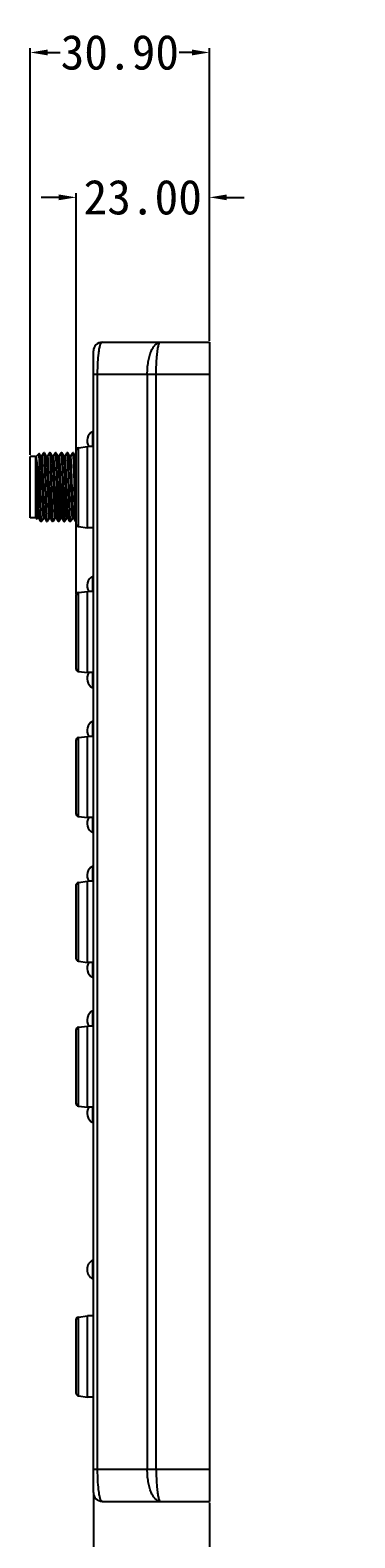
# Model space of a CAD drawing. Header units: inches. Extents: x 0 to 891, y 0 to 630.
# Tile 17 of 19: x 519 to 575, y 226 to 486. Entities that reach past the tile are written whole.
import ezdxf

# ---------------------------------------------------------------- set-up
doc = ezdxf.new("R2010")
doc.units = ezdxf.units.IN
doc.header["$MEASUREMENT"] = 0
doc.layers.add('Dimension', color=150, linetype='Continuous')
doc.layers.add('Visible', color=7, linetype='Continuous')
doc.styles.get("Standard").update_dxf_attribs({"font": 'simsun.ttc', "height": 1.5})
doc.dimstyles.get("Standard").update_dxf_attribs({"dimtxt": 1.5, "dimasz": 0.75, "dimexe": 0.18, "dimexo": 0.0625, "dimgap": 0, "dimtad": 0, "dimzin": 0, "dimdsep": 46, "dimtxsty": 'Standard', "dimcen": 0, "dimclrd": 256, "dimclre": 256, "dimclrt": 30, "dimadec": 0, "dimazin": 0, "dimtfac": 1, "dimtofl": 0, "dimtmove": 0, "dimatfit": 3, "dimfxl": 1, "dimtolj": 1, "dimtzin": 0, "dimlwd": -1, "dimlwe": -1, "dimarcsym": 0})

# ---------------------------------------------------------------- blocks, each defined once
blk = doc.blocks.new('*D97')
at = {"layer": 'Defpoints', "color": 0}
for p in [(529.61, 234.09), (549.61, 232.59), (549.61, 207.59)]:
    blk.add_point(p, dxfattribs=at)
at = {"layer": 'Dimension'}
for p, q in [((529.61, 233.84), (529.61, 206.87)), ((549.61, 232.34), (549.61, 206.87)), ((532.61, 207.59), (546.61, 207.59)), ((549.61, 207.59), (552.61, 207.59))]:
    blk.add_line(p, q, dxfattribs=at)
for points in [[(532.61, 208.09), (532.61, 207.09), (529.61, 207.59)], [(546.61, 207.09), (546.61, 208.09), (549.61, 207.59)]]:
    blk.add_solid(points, dxfattribs=at)
at = {"layer": 'Dimension', "color": 30, "insert": (562.9, 207.59), "char_height": 6, "attachment_point": 5}
blk.add_mtext('\\A1;20.00', dxfattribs=at)
blk = doc.blocks.new('*D100')
at = {"layer": 'Defpoints', "color": 0}
for p in [(518.71, 482.59), (549.61, 432.59), (518.71, 412.89)]:
    blk.add_point(p, dxfattribs=at)
at = {"layer": 'Dimension'}
for p, q in [((518.71, 413.14), (518.71, 483.31)), ((521.71, 482.59), (523.9, 482.59)), ((546.61, 482.59), (544.41, 482.59)), ((549.61, 432.84), (549.61, 483.31))]:
    blk.add_line(p, q, dxfattribs=at)
for points in [[(521.71, 483.09), (521.71, 482.09), (518.71, 482.59)], [(546.61, 482.09), (546.61, 483.09), (549.61, 482.59)]]:
    blk.add_solid(points, dxfattribs=at)
at = {"layer": 'Dimension', "color": 30, "insert": (534.16, 482.59), "char_height": 6, "attachment_point": 5}
blk.add_mtext('\\A1;30.90', dxfattribs=at)
blk = doc.blocks.new('*D101')
at = {"layer": 'Defpoints', "color": 0}
for p in [(549.61, 457.59), (549.61, 432.59), (526.61, 388.89)]:
    blk.add_point(p, dxfattribs=at)
at = {"layer": 'Dimension'}
for p, q in [((526.61, 389.14), (526.61, 458.31)), ((549.61, 432.84), (549.61, 458.31)), ((523.61, 457.59), (520.61, 457.59)), ((552.61, 457.59), (555.61, 457.59))]:
    blk.add_line(p, q, dxfattribs=at)
for points in [[(523.61, 457.09), (523.61, 458.09), (526.61, 457.59)], [(552.61, 458.09), (552.61, 457.09), (549.61, 457.59)]]:
    blk.add_solid(points, dxfattribs=at)
at = {"layer": 'Dimension', "color": 30, "insert": (538.11, 457.59), "char_height": 6, "attachment_point": 5}
blk.add_mtext('\\A1;23.00', dxfattribs=at)

msp = doc.modelspace()

# ---------------------------------------------------------------- linework, layer by layer
at = {"layer": 'Visible'}
for p, q in [((531.106, 432.586), (549.606, 432.586)), ((549.606, 432.586), (549.606, 232.586)), ((529.606, 234.086), (529.606, 431.086)), ((529.606, 427.086), (549.606, 427.086)), ((530.334, 238.086), (530.334, 427.086)), ((538.894, 427.086), (538.894, 238.086)), ((540.437, 238.086), (540.437, 427.086)), ((529.506, 414.586), (529.506, 417.236)), ((529.506, 417.236), (529.606, 417.236)), ((526.606, 413.886), (526.606, 401.286)), ((527.044, 414.391), (528.606, 414.586)), ((527.044, 400.781), (527.044, 414.391)), ((528.606, 400.586), (528.606, 414.586)), ((529.606, 414.586), (528.606, 414.586)), ((518.706, 402.286), (518.706, 412.886)), ((519.606, 412.886), (518.706, 412.886)), ((519.606, 412.786), (520.234, 413.413)), ((519.606, 412.886), (519.606, 402.286)), ((520.487, 412.982), (520.238, 413.411)), ((520.539, 412.891), (520.487, 412.982)), ((520.54, 412.891), (520.531, 412.898)), ((520.681, 412.898), (520.531, 412.898)), ((520.826, 413.155), (520.673, 412.891)), ((520.945, 413.361), (520.826, 413.155)), ((521.042, 413.529), (520.945, 413.361)), ((521.042, 413.529), (521.05, 413.536)), ((521.163, 413.536), (521.05, 413.536)), ((521.17, 413.529), (521.163, 413.536)), ((521.539, 412.892), (521.17, 413.529)), ((521.681, 412.9), (521.53, 412.9)), ((521.539, 412.891), (521.531, 412.898)), ((521.826, 413.158), (521.673, 412.893)), ((521.673, 412.893), (521.681, 412.9)), ((521.945, 413.364), (521.826, 413.158)), ((522.041, 413.53), (521.945, 413.364)), ((522.041, 413.53), (522.049, 413.536)), ((522.163, 413.536), (522.048, 413.536)), ((522.171, 413.529), (522.163, 413.536)), ((522.531, 412.898), (522.163, 413.535)), ((522.54, 412.891), (522.171, 413.529)), ((522.54, 412.891), (522.531, 412.898)), ((522.681, 412.898), (522.531, 412.898)), ((522.826, 413.156), (522.673, 412.891)), ((522.673, 412.891), (522.681, 412.898)), ((523.049, 413.535), (522.681, 412.898)), ((522.945, 413.362), (522.826, 413.156)), ((523.042, 413.529), (522.945, 413.362)), ((523.042, 413.529), (523.049, 413.536)), ((523.164, 413.536), (523.05, 413.536)), ((523.171, 413.529), (523.164, 413.536)), ((523.373, 413.181), (523.171, 413.529)), ((523.486, 412.984), (523.373, 413.181)), ((523.54, 412.892), (523.486, 412.984)), ((523.681, 412.899), (523.531, 412.899)), ((523.54, 412.892), (523.532, 412.899)), ((523.542, 412.887), (523.539, 412.892)), ((524.042, 413.53), (523.673, 412.892)), ((523.673, 412.892), (523.681, 412.899)), ((524.042, 413.53), (524.049, 413.536)), ((524.164, 413.536), (524.049, 413.536)), ((524.17, 413.53), (524.164, 413.536)), ((524.372, 413.181), (524.17, 413.53)), ((524.486, 412.984), (524.372, 413.181)), ((524.539, 412.892), (524.486, 412.984)), ((524.539, 412.892), (524.531, 412.899)), ((524.681, 412.899), (524.531, 412.899)), ((525.041, 413.529), (524.673, 412.892)), ((524.673, 412.892), (524.681, 412.899)), ((525.041, 413.529), (525.049, 413.536)), ((525.163, 413.536), (525.049, 413.536)), ((525.171, 413.529), (525.163, 413.536)), ((525.531, 412.898), (525.163, 413.535)), ((525.54, 412.891), (525.171, 413.529)), ((525.54, 412.891), (525.531, 412.898)), ((525.681, 412.898), (525.531, 412.898)), ((525.826, 413.156), (525.673, 412.891)), ((525.673, 412.891), (525.681, 412.898)), ((526.049, 413.535), (525.681, 412.898)), ((525.945, 413.362), (525.826, 413.156)), ((526.042, 413.529), (525.945, 413.362)), ((526.042, 413.529), (526.049, 413.536)), ((526.164, 413.536), (526.05, 413.536)), ((526.171, 413.529), (526.164, 413.536)), ((526.373, 413.181), (526.171, 413.529)), ((526.486, 412.984), (526.373, 413.181)), ((526.54, 412.892), (526.486, 412.984)), ((526.606, 412.899), (526.531, 412.899)), ((526.54, 412.892), (526.532, 412.899)), ((526.542, 412.887), (526.539, 412.892)), ((520.356, 409.689), (520.356, 407.586)), ((519.758, 407.586), (519.752, 407.918)), ((519.758, 407.586), (519.765, 407.231)), ((519.758, 407.586), (519.765, 407.231)), ((519.784, 407.479), (519.781, 407.591)), ((519.784, 407.479), (519.781, 407.591)), ((520.356, 407.586), (520.357, 405.478)), ((526.403, 407.959), (526.401, 408.041)), ((526.413, 407.586), (526.403, 407.959)), ((526.413, 407.586), (526.423, 407.212)), ((526.423, 407.212), (526.425, 407.12)), ((526.425, 407.12), (526.433, 406.84)), ((519.606, 402.286), (518.706, 402.286)), ((519.606, 402.386), (519.917, 402.075)), ((519.917, 402.075), (519.922, 402.076)), ((519.922, 402.076), (520.04, 402.281)), ((520.039, 402.279), (520.031, 402.272)), ((520.032, 402.274), (520.181, 402.274)), ((520.173, 402.281), (520.212, 402.213)), ((520.212, 402.213), (520.326, 402.016)), ((520.326, 402.016), (520.542, 401.643)), ((520.541, 401.643), (520.549, 401.636)), ((520.664, 401.636), (520.55, 401.636)), ((520.671, 401.642), (520.664, 401.636)), ((520.671, 401.642), (520.754, 401.784)), ((520.754, 401.784), (520.873, 401.991)), ((520.873, 401.991), (521.039, 402.279)), ((521.039, 402.279), (521.031, 402.272)), ((521.032, 402.273), (521.181, 402.273)), ((521.173, 402.28), (521.213, 402.212)), ((521.18, 402.273), (521.181, 402.273)), ((521.213, 402.212), (521.326, 402.015)), ((521.326, 402.015), (521.542, 401.642)), ((521.542, 401.642), (521.549, 401.636)), ((521.664, 401.636), (521.549, 401.636)), ((521.671, 401.642), (521.664, 401.636)), ((521.671, 401.642), (521.754, 401.785)), ((521.754, 401.785), (521.873, 401.991)), ((521.873, 401.991), (522.04, 402.28)), ((522.039, 402.279), (522.031, 402.272)), ((522.031, 402.273), (522.181, 402.273)), ((522.17, 402.284), (522.173, 402.28)), ((522.173, 402.28), (522.212, 402.211)), ((522.173, 402.28), (522.181, 402.273)), ((522.212, 402.211), (522.326, 402.015)), ((522.326, 402.015), (522.541, 401.643)), ((522.549, 401.636), (522.541, 401.643)), ((522.663, 401.636), (522.549, 401.636)), ((522.671, 401.643), (522.664, 401.636)), ((522.671, 401.643), (522.754, 401.785)), ((522.754, 401.785), (522.873, 401.992)), ((522.873, 401.992), (523.04, 402.28)), ((523.04, 402.28), (523.031, 402.273)), ((523.031, 402.273), (523.181, 402.273)), ((523.171, 402.284), (523.173, 402.28)), ((523.173, 402.28), (523.542, 401.642)), ((523.173, 402.28), (523.181, 402.273)), ((523.549, 401.636), (523.542, 401.642)), ((523.664, 401.636), (523.549, 401.636)), ((523.664, 401.636), (523.671, 401.642)), ((523.671, 401.642), (523.753, 401.784)), ((523.753, 401.784), (523.872, 401.99)), ((523.872, 401.99), (524.039, 402.279)), ((524.039, 402.279), (524.031, 402.272)), ((524.031, 402.272), (524.181, 402.272)), ((524.173, 402.279), (524.213, 402.211)), ((524.173, 402.279), (524.181, 402.272)), ((524.213, 402.211), (524.326, 402.014)), ((524.326, 402.014), (524.541, 401.642)), ((524.549, 401.636), (524.541, 401.642)), ((524.663, 401.636), (524.548, 401.636)), ((524.663, 401.636), (524.67, 401.642)), ((524.67, 401.642), (524.753, 401.785)), ((524.753, 401.785), (524.872, 401.992)), ((524.872, 401.992), (525.039, 402.28)), ((525.039, 402.28), (525.031, 402.273)), ((525.031, 402.273), (525.181, 402.273)), ((525.173, 402.28), (525.326, 402.015)), ((525.173, 402.28), (525.181, 402.273)), ((525.326, 402.015), (525.541, 401.643)), ((525.541, 401.643), (525.549, 401.636)), ((525.663, 401.636), (525.549, 401.636)), ((525.671, 401.643), (525.664, 401.636)), ((525.671, 401.643), (525.754, 401.785)), ((525.754, 401.785), (525.873, 401.992)), ((525.873, 401.992), (526.04, 402.28)), ((526.04, 402.28), (526.031, 402.273)), ((526.031, 402.273), (526.181, 402.273)), ((526.173, 402.28), (526.542, 401.642)), ((526.181, 402.273), (526.173, 402.28)), ((526.549, 401.636), (526.542, 401.642)), ((526.606, 401.636), (526.549, 401.636)), ((526.568, 401.682), (526.565, 401.668)), ((527.044, 400.781), (528.606, 400.586)), ((529.606, 400.586), (528.606, 400.586)), ((529.506, 389.586), (529.506, 392.236)), ((529.506, 392.236), (529.606, 392.236)), ((526.606, 388.886), (526.606, 376.286)), ((527.044, 389.391), (528.606, 389.586)), ((527.044, 375.781), (527.044, 389.391)), ((528.606, 375.586), (528.606, 389.586)), ((529.606, 389.586), (528.606, 389.586)), ((527.044, 375.781), (528.606, 375.586)), ((529.606, 375.586), (528.606, 375.586)), ((529.506, 372.936), (529.506, 375.586)), ((529.506, 372.936), (529.606, 372.936)), ((529.506, 364.586), (529.506, 367.236)), ((529.506, 367.236), (529.606, 367.236)), ((527.044, 364.391), (528.606, 364.586)), ((527.044, 350.781), (527.044, 364.391)), ((528.606, 350.586), (528.606, 364.586)), ((529.606, 364.586), (528.606, 364.586)), ((526.606, 363.886), (526.606, 351.286)), ((527.044, 350.781), (528.606, 350.586)), ((529.606, 350.586), (528.606, 350.586)), ((529.506, 347.936), (529.506, 350.586)), ((529.506, 347.936), (529.606, 347.936)), ((529.506, 339.586), (529.506, 342.236)), ((529.506, 342.236), (529.606, 342.236)), ((526.606, 338.886), (526.606, 326.286)), ((527.044, 339.391), (528.606, 339.586)), ((527.044, 325.781), (527.044, 339.391)), ((528.606, 325.586), (528.606, 339.586)), ((529.606, 339.586), (528.606, 339.586)), ((527.044, 325.781), (528.606, 325.586)), ((529.606, 325.586), (528.606, 325.586)), ((529.506, 322.936), (529.506, 325.586)), ((529.506, 322.936), (529.606, 322.936)), ((529.506, 317.236), (529.606, 317.236)), ((529.506, 314.586), (529.506, 317.236)), ((526.606, 313.886), (526.606, 301.286)), ((527.044, 314.391), (528.606, 314.586)), ((527.044, 300.781), (527.044, 314.391)), ((529.606, 314.586), (528.606, 314.586)), ((528.606, 300.586), (528.606, 314.586)), ((527.044, 300.781), (528.606, 300.586)), ((529.606, 300.586), (528.606, 300.586)), ((529.506, 297.936), (529.506, 300.586)), ((529.506, 297.936), (529.606, 297.936)), ((529.506, 274.236), (529.606, 274.236)), ((529.506, 270.936), (529.506, 274.236)), ((529.506, 270.936), (529.606, 270.936)), ((526.606, 263.886), (526.606, 251.286)), ((527.044, 264.391), (528.606, 264.586)), ((527.044, 250.781), (527.044, 264.391)), ((529.606, 264.586), (528.606, 264.586)), ((528.606, 250.586), (528.606, 264.586)), ((527.044, 250.781), (528.606, 250.586)), ((529.606, 250.586), (528.606, 250.586)), ((549.606, 238.086), (529.606, 238.086)), ((540.551, 235.065), (540.553, 235.037)), ((531.106, 232.586), (549.606, 232.586))]:
    msp.add_line(p, q, dxfattribs=at)
for centre, radius, start, end in [((531.106, 431.086), 1.5, 90, 180), ((530.367, 415.586), 1.861, 117.56445, 212.52149), ((527.106, 413.894), 0.5, 97.12502, 180.9952), ((498.33, 410.894), 21.474, 3.04774, 3.97673), ((522.158, 412.762), 0.404, 12.86445, 13.50137), ((524.342, 412.811), 0.214, 15.84534, 16.98921), ((525.159, 412.762), 0.404, 12.8675, 13.49832), ((36.274, 399.167), 483.558, 1.03695, 1.23354), ((-188.428, 389.194), 709.08, 1.486249, 1.656233), ((528.517, 403.337), 8.574, 184.57276, 185.05366), ((519.865, 402.355), 0.19, 342.23841, 343.48014), ((521.833, 402.363), 0.223, 343.24363, 344.33507), ((522.829, 402.365), 0.228, 343.50343, 344.63515), ((525.829, 402.365), 0.228, 343.50377, 344.63531), ((527.106, 401.277), 0.5, 179.0048, 262.87498), ((530.367, 390.586), 1.861, 117.56445, 212.52149), ((527.106, 388.894), 0.5, 97.12502, 180.9952), ((527.106, 376.277), 0.5, 179.0048, 262.87498), ((530.367, 374.586), 1.861, 147.47851, 242.43555), ((530.367, 365.586), 1.861, 117.56445, 212.52149), ((527.106, 363.894), 0.5, 97.12502, 180.9952), ((527.106, 351.277), 0.5, 179.0048, 262.87498), ((530.367, 349.586), 1.861, 147.47851, 242.43555), ((530.367, 340.586), 1.861, 117.56445, 212.52149), ((527.106, 338.894), 0.5, 97.12502, 180.9952), ((527.106, 326.277), 0.5, 179.0048, 262.87498), ((530.367, 324.586), 1.861, 147.47851, 242.43555), ((530.367, 315.586), 1.861, 117.56445, 212.52149), ((527.106, 313.894), 0.5, 97.12502, 180.9952), ((527.106, 301.277), 0.5, 179.0048, 262.87498), ((530.367, 299.586), 1.861, 147.47851, 242.43555), ((530.367, 272.586), 1.861, 117.56445, 242.43555), ((527.106, 263.894), 0.5, 97.12502, 180.9952), ((527.106, 251.277), 0.5, 179.0048, 262.87498), ((531.106, 234.086), 1.5, 180, 270)]:
    msp.add_arc(centre, radius, start, end, dxfattribs=at)
for points, knots in [([(530.334, 427.086), (530.334, 427.815), (530.362, 428.867), (530.463, 430.191), (530.558, 431.008), (530.657, 431.59), (530.748, 431.968), (530.814, 432.185), (530.883, 432.357), (530.958, 432.499), (531.048, 432.586), (531.106, 432.586)], [0, 0, 0, 0, 0.3873814, 0.5584345, 0.7053215, 0.8239118, 0.871839, 0.9119742, 0.9443156, 0.9691592, 1, 1, 1, 1]), ([(538.894, 427.086), (538.894, 427.446), (538.922, 428.154), (539.047, 429.18), (539.25, 430.126), (539.521, 430.956), (539.852, 431.641), (540.231, 432.16), (540.656, 432.5), (540.98, 432.585), (541.13, 432.586)], [0, 0, 0, 0, 0.1702748, 0.3349827, 0.4887521, 0.6272961, 0.7473194, 0.8475382, 0.9294383, 1, 1, 1, 1]), ([(540.553, 430.134), (540.582, 430.477), (540.632, 430.961), (540.725, 431.561), (540.795, 431.914), (540.87, 432.195), (540.937, 432.382), (540.998, 432.489), (541.046, 432.554), (541.098, 432.586), (541.13, 432.586)], [0, 0, 0, 0, 0.4002979, 0.5664558, 0.7069271, 0.8200792, 0.9051139, 0.93729, 0.9630744, 1, 1, 1, 1]), ([(540.437, 427.086), (540.437, 427.617), (540.456, 428.634), (540.513, 429.65), (540.553, 430.134)], [0, 0, 0, 0, 0.5222984, 1, 1, 1, 1]), ([(519.72, 412.741), (519.72, 412.713), (519.72, 412.565), (519.719, 412.416), (519.719, 412.296)], [0, 0, 0, 0, 0.1903447, 1, 1, 1, 1]), ([(519.719, 412.296), (519.719, 412.128), (519.719, 411.221), (519.721, 410.315), (519.72, 409.577)], [0, 0, 0, 0, 0.1855929, 1, 1, 1, 1]), ([(519.72, 412.741), (519.721, 412.733), (519.725, 412.701), (519.728, 412.669), (519.731, 412.644)], [0, 0, 0, 0, 0.2280474, 1, 1, 1, 1]), ([(519.804, 412.407), (519.791, 412.473), (519.768, 412.586), (519.737, 412.697), (519.72, 412.741)], [0, 0, 0, 0, 0.5887735, 1, 1, 1, 1]), ([(519.731, 412.644), (519.733, 412.625), (519.741, 412.538), (519.747, 412.451), (519.752, 412.383)], [0, 0, 0, 0, 0.2184967, 1, 1, 1, 1]), ([(519.773, 412.036), (519.79, 411.721), (519.821, 411.008), (519.879, 409.359), (519.931, 407.558), (519.987, 405.735), (520.028, 404.504), (520.069, 403.499), (520.1, 402.915), (520.119, 402.674)], [0, 0, 0, 0, 0.1007428, 0.2286919, 0.5283194, 0.6778505, 0.8126784, 0.9226405, 1, 1, 1, 1]), ([(520.22, 407.586), (520.188, 408.091), (520.124, 409.056), (520.025, 410.399), (519.927, 411.501), (519.852, 412.144), (519.804, 412.407)], [0, 0, 0, 0, 0.3139301, 0.5993064, 0.834437, 1, 1, 1, 1]), ([(520.238, 413.411), (520.238, 413.412), (520.237, 413.415), (520.234, 413.414), (520.234, 413.413)], [0, 0, 0, 0, 0.5828858, 1, 1, 1, 1]), ([(520.356, 409.689), (520.351, 409.945), (520.342, 410.438), (520.328, 411.141), (520.314, 411.769), (520.299, 412.307), (520.286, 412.694), (520.276, 412.951), (520.269, 413.102), (520.262, 413.222), (520.256, 413.313), (520.247, 413.372), (520.243, 413.403), (520.238, 413.411)], [0, 0, 0, 0, 0.2065976, 0.3967917, 0.5664234, 0.7119027, 0.8302967, 0.8785195, 0.9190292, 0.9515573, 0.9759366, 0.9920729, 1, 1, 1, 1]), ([(520.551, 412.856), (520.55, 412.86), (520.547, 412.872), (520.543, 412.884), (520.539, 412.891)], [0, 0, 0, 0, 0.3210917, 1, 1, 1, 1]), ([(521, 402.374), (520.987, 402.46), (520.966, 402.684), (520.94, 403.094), (520.913, 403.644), (520.874, 404.601), (520.829, 405.989), (520.776, 407.758), (520.731, 409.257), (520.693, 410.39), (520.666, 411.127), (520.638, 411.753), (520.612, 412.252), (520.585, 412.604), (520.567, 412.791), (520.551, 412.856)], [0, 0, 0, 0, 0.0248738, 0.0643713, 0.1174249, 0.1821189, 0.3383785, 0.5142831, 0.6879566, 0.76735, 0.8383594, 0.898651, 0.9466296, 0.9808555, 1, 1, 1, 1]), ([(520.679, 412.897), (520.679, 412.897), (520.68, 412.898), (520.681, 412.898), (520.681, 412.898)], [0, 0, 0, 0, 0.5122617, 1, 1, 1, 1]), ([(520.681, 412.898), (520.686, 412.898), (520.696, 412.88), (520.703, 412.85), (520.714, 412.794), (520.719, 412.752), (520.722, 412.727)], [0, 0, 0, 0, 0.082387, 0.2706187, 0.575789, 1, 1, 1, 1]), ([(520.722, 412.727), (520.734, 412.622), (520.754, 412.362), (520.781, 411.904), (520.808, 411.312), (520.847, 410.313), (520.892, 408.896), (520.936, 407.41), (520.973, 406.195), (521.001, 405.329), (521.028, 404.533), (521.055, 403.831), (521.082, 403.245), (521.106, 402.837), (521.126, 402.583), (521.139, 402.449), (521.153, 402.355), (521.163, 402.305), (521.17, 402.287)], [0, 0, 0, 0, 0.030324, 0.0747501, 0.1318916, 0.2002774, 0.3616399, 0.5389428, 0.6268249, 0.7106117, 0.7875813, 0.8554284, 0.9122442, 0.9560844, 0.9726288, 0.9854875, 0.9946163, 1, 1, 1, 1]), ([(521.05, 413.536), (521.055, 413.536), (521.063, 413.515), (521.07, 413.483), (521.08, 413.422), (521.085, 413.376), (521.088, 413.349)], [0, 0, 0, 0, 0.0788609, 0.2676906, 0.5745965, 1, 1, 1, 1]), ([(521.088, 413.349), (521.09, 413.333), (521.098, 413.256), (521.104, 413.179), (521.109, 413.119)], [0, 0, 0, 0, 0.2138666, 1, 1, 1, 1]), ([(521.109, 413.119), (521.131, 412.823), (521.164, 412.094), (521.209, 410.833), (521.254, 409.284), (521.282, 408.169), (521.299, 407.586)], [0, 0, 0, 0, 0.1606914, 0.3955253, 0.6837876, 1, 1, 1, 1]), ([(521.414, 407.586), (521.404, 407.961), (521.384, 408.699), (521.353, 409.772), (521.325, 410.766), (521.295, 411.645), (521.268, 412.29), (521.247, 412.725), (521.233, 412.984), (521.219, 413.193), (521.205, 413.353), (521.189, 413.458), (521.179, 413.513), (521.17, 413.529)], [0, 0, 0, 0, 0.1894216, 0.3719857, 0.5410971, 0.6906408, 0.8152156, 0.8666928, 0.9103223, 0.9457168, 0.9725759, 0.9906882, 1, 1, 1, 1]), ([(521.551, 412.856), (521.55, 412.86), (521.547, 412.872), (521.543, 412.885), (521.539, 412.892)], [0, 0, 0, 0, 0.3201283, 1, 1, 1, 1]), ([(521.996, 402.402), (521.983, 402.496), (521.963, 402.733), (521.936, 403.159), (521.91, 403.72), (521.871, 404.683), (521.826, 406.069), (521.774, 407.827), (521.729, 409.31), (521.691, 410.428), (521.664, 411.154), (521.637, 411.771), (521.612, 412.261), (521.584, 412.608), (521.566, 412.791), (521.551, 412.856)], [0, 0, 0, 0, 0.0271305, 0.0682784, 0.1223566, 0.187955, 0.3447487, 0.5197674, 0.6919257, 0.7702598, 0.8403645, 0.9000756, 0.9473299, 0.9808983, 1, 1, 1, 1]), ([(521.67, 412.885), (521.67, 412.887), (521.671, 412.889), (521.672, 412.892), (521.673, 412.893)], [0, 0, 0, 0, 0.5357442, 1, 1, 1, 1]), ([(521.681, 412.9), (521.686, 412.9), (521.696, 412.88), (521.704, 412.848), (521.714, 412.789), (521.72, 412.744), (521.723, 412.718)], [0, 0, 0, 0, 0.0824448, 0.2729898, 0.579079, 1, 1, 1, 1]), ([(521.723, 412.718), (521.735, 412.612), (521.755, 412.35), (521.796, 411.649), (521.841, 410.491), (521.893, 408.87), (521.937, 407.384), (521.974, 406.169), (522.001, 405.306), (522.029, 404.512), (522.056, 403.813), (522.08, 403.3), (522.099, 402.953), (522.113, 402.745), (522.127, 402.575), (522.14, 402.442), (522.154, 402.349), (522.163, 402.3), (522.17, 402.284)], [0, 0, 0, 0, 0.0306005, 0.0753255, 0.2017721, 0.3634788, 0.5409563, 0.6287991, 0.7123534, 0.7891542, 0.8569013, 0.9132551, 0.9366209, 0.9565945, 0.9730483, 0.98585, 0.9948581, 1, 1, 1, 1]), ([(522.048, 413.536), (522.054, 413.536), (522.063, 413.515), (522.071, 413.483), (522.081, 413.422), (522.087, 413.376), (522.09, 413.349)], [0, 0, 0, 0, 0.0799745, 0.2692605, 0.5757937, 1, 1, 1, 1]), ([(522.09, 413.349), (522.091, 413.332), (522.099, 413.255), (522.105, 413.178), (522.11, 413.118)], [0, 0, 0, 0, 0.2139654, 1, 1, 1, 1]), ([(522.11, 413.118), (522.131, 412.822), (522.163, 412.093), (522.21, 410.832), (522.252, 409.284), (522.284, 408.169), (522.299, 407.586)], [0, 0, 0, 0, 0.1607618, 0.395616, 0.6838449, 1, 1, 1, 1]), ([(522.414, 407.586), (522.404, 407.961), (522.384, 408.698), (522.353, 409.77), (522.324, 410.763), (522.296, 411.642), (522.269, 412.287), (522.247, 412.722), (522.233, 412.981), (522.218, 413.191), (522.205, 413.351), (522.189, 413.457), (522.18, 413.513), (522.171, 413.529)], [0, 0, 0, 0, 0.1892501, 0.3716637, 0.5406631, 0.6901477, 0.8147355, 0.8662482, 0.9099319, 0.9453972, 0.9723407, 0.9905614, 1, 1, 1, 1]), ([(522.551, 412.856), (522.55, 412.86), (522.547, 412.872), (522.543, 412.884), (522.539, 412.891)], [0, 0, 0, 0, 0.3199476, 1, 1, 1, 1]), ([(522.995, 402.407), (522.982, 402.5), (522.962, 402.737), (522.936, 403.164), (522.91, 403.724), (522.871, 404.685), (522.826, 406.066), (522.774, 407.817), (522.729, 409.297), (522.692, 410.413), (522.665, 411.138), (522.638, 411.756), (522.612, 412.248), (522.585, 412.599), (522.567, 412.786), (522.552, 412.852)], [0, 0, 0, 0, 0.0270168, 0.0683039, 0.1225597, 0.1879254, 0.344293, 0.5188957, 0.6906184, 0.7690362, 0.8391769, 0.8988025, 0.9463908, 0.9805556, 1, 1, 1, 1]), ([(522.681, 412.898), (522.687, 412.898), (522.696, 412.878), (522.704, 412.846), (522.715, 412.785), (522.721, 412.739), (522.724, 412.711)], [0, 0, 0, 0, 0.08002, 0.2681119, 0.5741733, 1, 1, 1, 1]), ([(522.724, 412.711), (522.736, 412.603), (522.756, 412.337), (522.797, 411.631), (522.841, 410.468), (522.894, 408.845), (522.938, 407.358), (522.975, 406.145), (523.002, 405.283), (523.03, 404.493), (523.057, 403.797), (523.08, 403.287), (523.1, 402.941), (523.114, 402.735), (523.127, 402.567), (523.141, 402.437), (523.154, 402.348), (523.164, 402.3), (523.171, 402.284)], [0, 0, 0, 0, 0.0312875, 0.0765618, 0.203471, 0.3656522, 0.5431445, 0.6308864, 0.7143929, 0.7909512, 0.8582551, 0.914439, 0.9377749, 0.9576098, 0.9737926, 0.9862666, 0.9950012, 1, 1, 1, 1]), ([(523.049, 413.536), (523.054, 413.536), (523.063, 413.517), (523.07, 413.487), (523.079, 413.431), (523.084, 413.388), (523.087, 413.363)], [0, 0, 0, 0, 0.0802772, 0.2692926, 0.5756425, 1, 1, 1, 1]), ([(523.087, 413.363), (523.089, 413.348), (523.096, 413.277), (523.102, 413.205), (523.107, 413.149)], [0, 0, 0, 0, 0.2138266, 1, 1, 1, 1]), ([(523.107, 413.149), (523.13, 412.857), (523.163, 412.129), (523.207, 410.864), (523.254, 409.303), (523.282, 408.176), (523.299, 407.586)], [0, 0, 0, 0, 0.1582335, 0.3925854, 0.6819004, 1, 1, 1, 1]), ([(523.413, 407.586), (523.403, 407.961), (523.384, 408.699), (523.354, 409.771), (523.323, 410.765), (523.295, 411.643), (523.27, 412.289), (523.248, 412.724), (523.232, 412.983), (523.217, 413.192), (523.204, 413.352), (523.189, 413.458), (523.181, 413.513), (523.171, 413.529)], [0, 0, 0, 0, 0.1893393, 0.3718308, 0.5408915, 0.6904095, 0.8149902, 0.8664918, 0.9101584, 0.9455963, 0.9724943, 0.9906406, 1, 1, 1, 1]), ([(523.531, 412.899), (523.528, 412.899), (523.52, 412.889), (523.51, 412.856), (523.504, 412.822), (523.5, 412.796)], [0, 0, 0, 0, 0.092827, 0.2837174, 1, 1, 1, 1]), ([(523.986, 402.482), (523.974, 402.592), (523.954, 402.862), (523.914, 403.574), (523.869, 404.738), (523.817, 406.356), (523.774, 407.834), (523.737, 409.038), (523.71, 409.893), (523.682, 410.679), (523.655, 411.37), (523.629, 411.947), (523.605, 412.346), (523.585, 412.596), (523.572, 412.728), (523.559, 412.821), (523.549, 412.87), (523.542, 412.887)], [0, 0, 0, 0, 0.0319965, 0.0778116, 0.2055534, 0.3673292, 0.5441018, 0.631344, 0.7142509, 0.7904555, 0.8576495, 0.9135646, 0.9565966, 0.972958, 0.9857175, 0.9947596, 1, 1, 1, 1]), ([(523.662, 412.859), (523.663, 412.863), (523.666, 412.874), (523.669, 412.885), (523.673, 412.892)], [0, 0, 0, 0, 0.3181767, 1, 1, 1, 1]), ([(523.681, 412.899), (523.687, 412.899), (523.697, 412.876), (523.706, 412.84), (523.717, 412.772), (523.723, 412.721), (523.726, 412.691)], [0, 0, 0, 0, 0.0799576, 0.2696923, 0.5769157, 1, 1, 1, 1]), ([(523.726, 412.691), (523.737, 412.582), (523.757, 412.319), (523.797, 411.624), (523.841, 410.488), (523.892, 408.906), (523.943, 407.169), (523.987, 405.717), (524.025, 404.632), (524.051, 403.932), (524.078, 403.34), (524.103, 402.872), (524.13, 402.543), (524.147, 402.369), (524.163, 402.309)], [0, 0, 0, 0, 0.0314768, 0.076261, 0.201028, 0.3594379, 0.5333343, 0.7023784, 0.7787612, 0.8468256, 0.9045581, 0.9500016, 0.9820444, 1, 1, 1, 1]), ([(524.049, 413.536), (524.054, 413.536), (524.062, 413.515), (524.07, 413.483), (524.081, 413.422), (524.086, 413.376), (524.089, 413.349)], [0, 0, 0, 0, 0.0788981, 0.2681215, 0.5750661, 1, 1, 1, 1]), ([(524.089, 413.349), (524.091, 413.332), (524.099, 413.255), (524.105, 413.178), (524.11, 413.118)], [0, 0, 0, 0, 0.2139268, 1, 1, 1, 1]), ([(524.11, 413.118), (524.131, 412.822), (524.162, 412.092), (524.211, 410.832), (524.252, 409.284), (524.283, 408.169), (524.299, 407.586)], [0, 0, 0, 0, 0.160771, 0.3956293, 0.6838534, 1, 1, 1, 1]), ([(524.413, 407.586), (524.403, 407.962), (524.382, 408.701), (524.355, 409.775), (524.324, 410.77), (524.293, 411.649), (524.269, 412.295), (524.248, 412.73), (524.233, 412.988), (524.217, 413.197), (524.203, 413.355), (524.188, 413.46), (524.179, 413.514), (524.17, 413.53)], [0, 0, 0, 0, 0.1896718, 0.3724571, 0.5417368, 0.6913715, 0.815932, 0.8673648, 0.9109293, 0.946234, 0.9729652, 0.9909048, 1, 1, 1, 1]), ([(524.546, 412.874), (524.546, 412.876), (524.543, 412.882), (524.541, 412.888), (524.539, 412.892)], [0, 0, 0, 0, 0.3000856, 1, 1, 1, 1]), ([(525.001, 402.365), (524.987, 402.45), (524.967, 402.676), (524.94, 403.086), (524.913, 403.639), (524.886, 404.317), (524.858, 405.098), (524.82, 406.273), (524.783, 407.497), (524.746, 408.732), (524.718, 409.623), (524.691, 410.449), (524.663, 411.185), (524.636, 411.808), (524.609, 412.296), (524.585, 412.612), (524.564, 412.786), (524.554, 412.847), (524.547, 412.87)], [0, 0, 0, 0, 0.0247938, 0.0643594, 0.1174312, 0.1826413, 0.2578579, 0.3405343, 0.5179398, 0.6071416, 0.6928417, 0.7722344, 0.8429803, 0.902921, 0.94992, 0.9824904, 0.993158, 1, 1, 1, 1]), ([(524.663, 412.864), (524.664, 412.867), (524.666, 412.877), (524.669, 412.886), (524.673, 412.892)], [0, 0, 0, 0, 0.31411, 1, 1, 1, 1]), ([(524.681, 412.899), (524.687, 412.899), (524.697, 412.875), (524.706, 412.838), (524.717, 412.768), (524.723, 412.714), (524.727, 412.683)], [0, 0, 0, 0, 0.0798299, 0.2699928, 0.5768801, 1, 1, 1, 1]), ([(524.727, 412.683), (524.738, 412.574), (524.758, 412.309), (524.797, 411.611), (524.841, 410.474), (524.892, 408.892), (524.944, 407.159), (524.988, 405.71), (525.025, 404.627), (525.051, 403.93), (525.078, 403.339), (525.104, 402.872), (525.126, 402.567), (525.146, 402.394), (525.156, 402.333), (525.162, 402.309)], [0, 0, 0, 0, 0.031659, 0.0768497, 0.2018815, 0.3603522, 0.534044, 0.7027095, 0.7790233, 0.8470137, 0.9044687, 0.9498469, 0.9820569, 0.9928794, 1, 1, 1, 1]), ([(525.049, 413.536), (525.054, 413.536), (525.063, 413.516), (525.071, 413.483), (525.082, 413.423), (525.087, 413.377), (525.09, 413.35)], [0, 0, 0, 0, 0.0810572, 0.2702426, 0.5763427, 1, 1, 1, 1]), ([(525.09, 413.35), (525.091, 413.333), (525.099, 413.256), (525.105, 413.18), (525.109, 413.119)], [0, 0, 0, 0, 0.2138012, 1, 1, 1, 1]), ([(525.109, 413.119), (525.13, 412.823), (525.165, 412.094), (525.229, 410.25), (525.27, 408.701), (525.299, 407.586)], [0, 0, 0, 0, 0.1606726, 0.395505, 1, 1, 1, 1]), ([(525.414, 407.586), (525.404, 407.961), (525.384, 408.698), (525.353, 409.77), (525.324, 410.763), (525.296, 411.642), (525.269, 412.287), (525.247, 412.722), (525.233, 412.981), (525.218, 413.191), (525.205, 413.351), (525.189, 413.457), (525.18, 413.513), (525.171, 413.529)], [0, 0, 0, 0, 0.1892497, 0.371663, 0.5406619, 0.6901463, 0.8147338, 0.8662464, 0.9099299, 0.9453952, 0.9723386, 0.9905591, 1, 1, 1, 1]), ([(525.551, 412.856), (525.55, 412.86), (525.547, 412.872), (525.543, 412.884), (525.539, 412.891)], [0, 0, 0, 0, 0.3199676, 1, 1, 1, 1]), ([(525.995, 402.407), (525.982, 402.5), (525.962, 402.737), (525.936, 403.164), (525.91, 403.724), (525.871, 404.685), (525.826, 406.066), (525.774, 407.817), (525.729, 409.297), (525.692, 410.413), (525.665, 411.138), (525.638, 411.756), (525.612, 412.248), (525.585, 412.599), (525.567, 412.786), (525.552, 412.852)], [0, 0, 0, 0, 0.0270154, 0.0683017, 0.1225574, 0.1879234, 0.3442928, 0.518898, 0.6906228, 0.7690412, 0.8391821, 0.8988074, 0.9463946, 0.9805579, 1, 1, 1, 1]), ([(526.146, 402.402), (526.133, 402.5), (526.112, 402.752), (526.084, 403.207), (526.056, 403.807), (526.028, 404.533), (526, 405.36), (525.971, 406.261), (525.943, 407.206), (525.914, 408.164), (525.885, 409.102), (525.857, 409.99), (525.828, 410.799), (525.804, 411.41), (525.784, 411.838), (525.769, 412.108), (525.755, 412.341), (525.741, 412.535), (525.727, 412.687), (525.714, 412.796), (525.701, 412.862), (525.692, 412.89), (525.684, 412.898), (525.681, 412.898)], [0, 0, 0, 0, 0.0282662, 0.0720732, 0.1299577, 0.1997198, 0.279298, 0.3660703, 0.4570091, 0.5491579, 0.6394526, 0.7248949, 0.8027484, 0.8702539, 0.899376, 0.9251585, 0.9474256, 0.965974, 0.980589, 0.9910896, 0.9974631, 0.9991516, 1, 1, 1, 1]), ([(526.049, 413.536), (526.054, 413.536), (526.062, 413.52), (526.068, 413.494), (526.077, 413.446), (526.081, 413.409), (526.084, 413.388)], [0, 0, 0, 0, 0.0823242, 0.2714879, 0.577011, 1, 1, 1, 1]), ([(526.084, 413.388), (526.086, 413.374), (526.093, 413.313), (526.098, 413.252), (526.102, 413.203)], [0, 0, 0, 0, 0.2136315, 1, 1, 1, 1]), ([(526.102, 413.203), (526.127, 412.917), (526.16, 412.192), (526.205, 410.922), (526.253, 409.337), (526.282, 408.188), (526.299, 407.586)], [0, 0, 0, 0, 0.1534924, 0.3869163, 0.6782379, 1, 1, 1, 1]), ([(526.401, 408.041), (526.391, 408.394), (526.374, 409.084), (526.344, 410.084), (526.315, 411.002), (526.289, 411.808), (526.265, 412.398), (526.243, 412.795), (526.229, 413.03), (526.215, 413.221), (526.202, 413.367), (526.188, 413.463), (526.18, 413.514), (526.171, 413.529)], [0, 0, 0, 0, 0.1929233, 0.376845, 0.5457805, 0.6942217, 0.8173446, 0.8681281, 0.9111553, 0.9460775, 0.9726192, 0.9905978, 1, 1, 1, 1]), ([(526.531, 412.899), (526.528, 412.899), (526.52, 412.889), (526.51, 412.856), (526.504, 412.822), (526.5, 412.796)], [0, 0, 0, 0, 0.092862, 0.2837561, 1, 1, 1, 1]), ([(526.605, 412.325), (526.601, 412.396), (526.591, 412.524), (526.577, 412.69), (526.561, 412.806), (526.551, 412.867), (526.542, 412.887)], [0, 0, 0, 0, 0.3810542, 0.6768063, 0.8839842, 1, 1, 1, 1]), ([(519.781, 407.591), (519.776, 407.76), (519.756, 408.422), (519.736, 409.084), (519.72, 409.577)], [0, 0, 0, 0, 0.2557588, 1, 1, 1, 1]), ([(519.765, 407.231), (519.774, 406.737), (519.793, 405.796), (519.819, 404.486), (519.846, 403.409), (519.866, 402.781), (519.878, 402.52)], [0, 0, 0, 0, 0.3143151, 0.5996632, 0.8342251, 1, 1, 1, 1]), ([(519.97, 402.654), (519.949, 402.913), (519.916, 403.55), (519.872, 404.65), (519.829, 405.998), (519.799, 406.97), (519.784, 407.479)], [0, 0, 0, 0, 0.1617181, 0.3960398, 0.6838392, 1, 1, 1, 1]), ([(520.356, 405.478), (520.333, 405.826), (520.288, 406.528), (520.242, 407.231), (520.22, 407.586)], [0, 0, 0, 0, 0.4946414, 1, 1, 1, 1]), ([(520.603, 402.055), (520.582, 402.351), (520.548, 403.08), (520.483, 404.924), (520.442, 406.471), (520.414, 407.586)], [0, 0, 0, 0, 0.1608249, 0.3956875, 1, 1, 1, 1]), ([(521.299, 407.586), (521.309, 407.21), (521.33, 406.471), (521.358, 405.397), (521.388, 404.402), (521.419, 403.523), (521.444, 402.877), (521.464, 402.442), (521.479, 402.184), (521.495, 401.975), (521.509, 401.816), (521.525, 401.712), (521.533, 401.657), (521.542, 401.642)], [0, 0, 0, 0, 0.189649, 0.3724142, 0.5416774, 0.691304, 0.8158655, 0.8673002, 0.9108673, 0.9461797, 0.9729244, 0.9908828, 1, 1, 1, 1]), ([(521.603, 402.055), (521.582, 402.351), (521.548, 403.08), (521.504, 404.341), (521.458, 405.889), (521.429, 407.003), (521.414, 407.586)], [0, 0, 0, 0, 0.1608605, 0.3957281, 0.6839174, 1, 1, 1, 1]), ([(522.509, 401.823), (522.498, 401.93), (522.479, 402.194), (522.453, 402.658), (522.427, 403.257), (522.393, 404.272), (522.348, 405.728), (522.316, 406.943), (522.299, 407.586)], [0, 0, 0, 0, 0.0559042, 0.137359, 0.2421723, 0.3675119, 0.6657603, 1, 1, 1, 1]), ([(522.607, 402.014), (522.584, 402.306), (522.551, 403.033), (522.505, 404.298), (522.46, 405.864), (522.429, 406.994), (522.414, 407.586)], [0, 0, 0, 0, 0.1575034, 0.3917241, 0.6813202, 1, 1, 1, 1]), ([(523.51, 401.823), (523.498, 401.929), (523.477, 402.193), (523.441, 402.898), (523.398, 404.07), (523.349, 405.728), (523.317, 406.943), (523.299, 407.586)], [0, 0, 0, 0, 0.0558671, 0.1372738, 0.3674023, 0.6656884, 1, 1, 1, 1]), ([(523.413, 407.586), (523.428, 407.003), (523.46, 405.888), (523.502, 404.34), (523.549, 403.079), (523.582, 402.349), (523.603, 402.054)], [0, 0, 0, 0, 0.3161673, 0.6044032, 0.8392547, 1, 1, 1, 1]), ([(524.51, 401.823), (524.498, 401.93), (524.479, 402.194), (524.439, 402.899), (524.4, 404.071), (524.347, 405.728), (524.317, 406.944), (524.299, 407.586)], [0, 0, 0, 0, 0.0559353, 0.1374046, 0.367556, 0.6657889, 1, 1, 1, 1]), ([(524.413, 407.586), (524.429, 407.002), (524.459, 405.887), (524.502, 404.338), (524.55, 403.077), (524.581, 402.347), (524.603, 402.052)], [0, 0, 0, 0, 0.3162788, 0.6045773, 0.8393991, 1, 1, 1, 1]), ([(525.299, 407.586), (525.309, 407.211), (525.329, 406.474), (525.358, 405.402), (525.388, 404.409), (525.417, 403.531), (525.443, 402.885), (525.464, 402.45), (525.479, 402.191), (525.494, 401.981), (525.507, 401.821), (525.523, 401.715), (525.532, 401.659), (525.541, 401.643)], [0, 0, 0, 0, 0.1891757, 0.3716245, 0.5405756, 0.6900636, 0.8146466, 0.8661579, 0.9098583, 0.9453489, 0.9723109, 0.9905543, 1, 1, 1, 1]), ([(525.607, 402.014), (525.584, 402.306), (525.551, 403.033), (525.505, 404.298), (525.46, 405.864), (525.429, 406.994), (525.414, 407.586)], [0, 0, 0, 0, 0.1575034, 0.3917241, 0.6813202, 1, 1, 1, 1]), ([(526.512, 401.8), (526.5, 401.903), (526.48, 402.161), (526.442, 402.861), (526.4, 404.037), (526.349, 405.708), (526.317, 406.936), (526.299, 407.586)], [0, 0, 0, 0, 0.0538883, 0.1339957, 0.3634527, 0.6631222, 1, 1, 1, 1]), ([(526.433, 406.84), (526.447, 406.329), (526.475, 405.362), (526.512, 404.025), (526.556, 402.94), (526.584, 402.311), (526.603, 402.054)], [0, 0, 0, 0, 0.3198233, 0.6059576, 0.8381588, 1, 1, 1, 1]), ([(520.357, 405.478), (520.364, 405.218), (520.379, 404.716), (520.401, 404), (520.424, 403.358), (520.447, 402.806), (520.469, 402.354), (520.488, 402.044), (520.505, 401.854), (520.516, 401.756), (520.527, 401.689), (520.535, 401.654), (520.541, 401.643)], [0, 0, 0, 0, 0.2035798, 0.3916698, 0.559835, 0.7046949, 0.8233019, 0.9131094, 0.9466325, 0.9723369, 0.990103, 1, 1, 1, 1]), ([(519.878, 402.52), (519.882, 402.425), (519.888, 402.299), (519.901, 402.156), (519.907, 402.108), (519.911, 402.091)], [0, 0, 0, 0, 0.6645342, 0.8741065, 1, 1, 1, 1]), ([(519.911, 402.091), (519.912, 402.089), (519.913, 402.083), (519.915, 402.077), (519.917, 402.075)], [0, 0, 0, 0, 0.352822, 1, 1, 1, 1]), ([(519.997, 402.389), (519.995, 402.402), (519.987, 402.466), (519.981, 402.531), (519.976, 402.582)], [0, 0, 0, 0, 0.2057204, 1, 1, 1, 1]), ([(520.031, 402.274), (520.027, 402.274), (520.019, 402.285), (520.013, 402.306), (520.004, 402.344), (520, 402.372), (519.997, 402.389)], [0, 0, 0, 0, 0.0899032, 0.2790532, 0.5813937, 1, 1, 1, 1]), ([(520.119, 402.674), (520.12, 402.656), (520.125, 402.594), (520.131, 402.532), (520.136, 402.487)], [0, 0, 0, 0, 0.2778145, 1, 1, 1, 1]), ([(520.136, 402.487), (520.14, 402.446), (520.148, 402.381), (520.159, 402.315), (520.168, 402.292)], [0, 0, 0, 0, 0.6327916, 1, 1, 1, 1]), ([(520.173, 402.281), (520.173, 402.28), (520.175, 402.277), (520.177, 402.275), (520.178, 402.275)], [0, 0, 0, 0, 0.5703491, 1, 1, 1, 1]), ([(520.178, 402.275), (520.179, 402.274), (520.18, 402.274), (520.181, 402.274), (520.181, 402.274)], [0, 0, 0, 0, 0.5187281, 1, 1, 1, 1]), ([(520.549, 401.636), (520.552, 401.636), (520.559, 401.645), (520.568, 401.676), (520.574, 401.709), (520.577, 401.733)], [0, 0, 0, 0, 0.0910262, 0.2810358, 1, 1, 1, 1]), ([(520.623, 401.823), (520.621, 401.84), (520.613, 401.917), (520.607, 401.994), (520.603, 402.055)], [0, 0, 0, 0, 0.2139817, 1, 1, 1, 1]), ([(520.664, 401.636), (520.659, 401.636), (520.649, 401.656), (520.641, 401.689), (520.631, 401.75), (520.626, 401.796), (520.623, 401.823)], [0, 0, 0, 0, 0.0802111, 0.2694435, 0.5758779, 1, 1, 1, 1]), ([(521.031, 402.273), (521.028, 402.273), (521.02, 402.283), (521.01, 402.315), (521.004, 402.348), (521, 402.374)], [0, 0, 0, 0, 0.0933545, 0.2840986, 1, 1, 1, 1]), ([(521.042, 402.286), (521.042, 402.285), (521.041, 402.283), (521.04, 402.28), (521.039, 402.279)], [0, 0, 0, 0, 0.5373081, 1, 1, 1, 1]), ([(521.17, 402.287), (521.17, 402.286), (521.171, 402.283), (521.173, 402.281), (521.173, 402.28)], [0, 0, 0, 0, 0.5351175, 1, 1, 1, 1]), ([(521.623, 401.824), (521.621, 401.84), (521.613, 401.917), (521.607, 401.994), (521.603, 402.055)], [0, 0, 0, 0, 0.2139728, 1, 1, 1, 1]), ([(521.664, 401.636), (521.659, 401.636), (521.649, 401.656), (521.641, 401.689), (521.631, 401.75), (521.626, 401.796), (521.623, 401.824)], [0, 0, 0, 0, 0.0805331, 0.2697199, 0.5760241, 1, 1, 1, 1]), ([(522.031, 402.273), (522.027, 402.273), (522.018, 402.286), (522.012, 402.309), (522.003, 402.351), (521.998, 402.383), (521.996, 402.402)], [0, 0, 0, 0, 0.087081, 0.2760764, 0.5801953, 1, 1, 1, 1]), ([(522.046, 402.299), (522.046, 402.297), (522.044, 402.291), (522.041, 402.284), (522.039, 402.28)], [0, 0, 0, 0, 0.2988863, 1, 1, 1, 1]), ([(522.541, 401.643), (522.531, 401.66), (522.522, 401.723), (522.513, 401.783), (522.509, 401.823)], [0, 0, 0, 0, 0.3371279, 1, 1, 1, 1]), ([(522.559, 401.647), (522.559, 401.646), (522.556, 401.641), (522.552, 401.636), (522.549, 401.636)], [0, 0, 0, 0, 0.3594183, 1, 1, 1, 1]), ([(522.626, 401.803), (522.624, 401.818), (522.617, 401.888), (522.611, 401.958), (522.607, 402.014)], [0, 0, 0, 0, 0.2133714, 1, 1, 1, 1]), ([(522.664, 401.636), (522.659, 401.636), (522.65, 401.654), (522.643, 401.683), (522.634, 401.737), (522.629, 401.779), (522.626, 401.803)], [0, 0, 0, 0, 0.0812258, 0.2701605, 0.576307, 1, 1, 1, 1]), ([(523.031, 402.273), (523.027, 402.273), (523.018, 402.287), (523.012, 402.311), (523.002, 402.354), (522.998, 402.387), (522.995, 402.407)], [0, 0, 0, 0, 0.0875703, 0.2775347, 0.5812282, 1, 1, 1, 1]), ([(523.047, 402.3), (523.046, 402.298), (523.044, 402.291), (523.042, 402.285), (523.039, 402.28)], [0, 0, 0, 0, 0.3027824, 1, 1, 1, 1]), ([(523.542, 401.642), (523.539, 401.648), (523.533, 401.668), (523.52, 401.728), (523.514, 401.782), (523.51, 401.823)], [0, 0, 0, 0, 0.1251702, 0.3330036, 1, 1, 1, 1]), ([(523.559, 401.648), (523.558, 401.646), (523.556, 401.641), (523.552, 401.636), (523.549, 401.636)], [0, 0, 0, 0, 0.3676191, 1, 1, 1, 1]), ([(523.603, 402.054), (523.606, 402.002), (523.614, 401.91), (523.625, 401.791), (523.638, 401.707), (523.647, 401.663), (523.654, 401.647)], [0, 0, 0, 0, 0.3788495, 0.6725508, 0.8796785, 1, 1, 1, 1]), ([(523.654, 401.647), (523.654, 401.646), (523.657, 401.641), (523.661, 401.636), (523.664, 401.636)], [0, 0, 0, 0, 0.3632053, 1, 1, 1, 1]), ([(524.031, 402.272), (524.025, 402.272), (524.015, 402.295), (524.007, 402.331), (523.995, 402.4), (523.989, 402.451), (523.986, 402.482)], [0, 0, 0, 0, 0.0803503, 0.2708597, 0.5777593, 1, 1, 1, 1]), ([(524.05, 402.311), (524.049, 402.308), (524.046, 402.297), (524.043, 402.286), (524.039, 402.279)], [0, 0, 0, 0, 0.3178705, 1, 1, 1, 1]), ([(524.163, 402.309), (524.163, 402.306), (524.166, 402.295), (524.169, 402.285), (524.173, 402.279)], [0, 0, 0, 0, 0.3160512, 1, 1, 1, 1]), ([(524.541, 401.642), (524.537, 401.649), (524.532, 401.669), (524.52, 401.729), (524.514, 401.783), (524.51, 401.823)], [0, 0, 0, 0, 0.1255647, 0.3334073, 1, 1, 1, 1]), ([(524.559, 401.647), (524.558, 401.646), (524.556, 401.641), (524.552, 401.636), (524.548, 401.636)], [0, 0, 0, 0, 0.3628227, 1, 1, 1, 1]), ([(524.603, 402.052), (524.607, 402), (524.614, 401.909), (524.627, 401.79), (524.639, 401.706), (524.647, 401.662), (524.654, 401.647)], [0, 0, 0, 0, 0.3794953, 0.673524, 0.8804887, 1, 1, 1, 1]), ([(524.654, 401.647), (524.654, 401.646), (524.656, 401.641), (524.66, 401.636), (524.663, 401.636)], [0, 0, 0, 0, 0.3665053, 1, 1, 1, 1]), ([(525.03, 402.273), (525.027, 402.273), (525.02, 402.282), (525.01, 402.311), (525.005, 402.342), (525.001, 402.365)], [0, 0, 0, 0, 0.0947168, 0.2842448, 1, 1, 1, 1]), ([(525.162, 402.309), (525.163, 402.306), (525.166, 402.296), (525.169, 402.286), (525.173, 402.28)], [0, 0, 0, 0, 0.3143187, 1, 1, 1, 1]), ([(525.626, 401.803), (525.624, 401.818), (525.617, 401.888), (525.611, 401.958), (525.607, 402.014)], [0, 0, 0, 0, 0.2133714, 1, 1, 1, 1]), ([(525.664, 401.636), (525.659, 401.636), (525.65, 401.654), (525.643, 401.683), (525.634, 401.737), (525.629, 401.779), (525.626, 401.803)], [0, 0, 0, 0, 0.0812259, 0.2701605, 0.576307, 1, 1, 1, 1]), ([(526.031, 402.273), (526.027, 402.273), (526.018, 402.287), (526.012, 402.311), (526.003, 402.354), (525.998, 402.387), (525.995, 402.407)], [0, 0, 0, 0, 0.0875742, 0.277539, 0.581231, 1, 1, 1, 1]), ([(526.047, 402.3), (526.047, 402.298), (526.044, 402.291), (526.042, 402.285), (526.039, 402.28)], [0, 0, 0, 0, 0.3027844, 1, 1, 1, 1]), ([(526.173, 402.28), (526.166, 402.293), (526.157, 402.335), (526.15, 402.376), (526.146, 402.402)], [0, 0, 0, 0, 0.3540789, 1, 1, 1, 1]), ([(526.542, 401.642), (526.533, 401.657), (526.525, 401.712), (526.516, 401.764), (526.512, 401.8)], [0, 0, 0, 0, 0.3367566, 1, 1, 1, 1]), ([(526.565, 401.668), (526.563, 401.66), (526.56, 401.649), (526.553, 401.636), (526.549, 401.636)], [0, 0, 0, 0, 0.6931384, 1, 1, 1, 1]), ([(531.106, 232.586), (531.048, 232.586), (530.958, 232.673), (530.883, 232.815), (530.813, 232.987), (530.748, 233.204), (530.657, 233.583), (530.505, 234.482), (530.371, 236.029), (530.334, 237.357), (530.334, 238.086)], [0, 0, 0, 0, 0.030855, 0.0557439, 0.0881409, 0.1282943, 0.1762311, 0.2948733, 0.6127908, 1, 1, 1, 1]), ([(541.13, 232.586), (540.98, 232.586), (540.656, 232.672), (540.231, 233.011), (539.852, 233.531), (539.521, 234.216), (539.25, 235.046), (539.047, 235.991), (538.922, 237.018), (538.894, 237.726), (538.894, 238.086)], [0, 0, 0, 0, 0.0705605, 0.1524609, 0.2526795, 0.3727023, 0.5112462, 0.6650161, 0.8297245, 1, 1, 1, 1]), ([(540.437, 238.086), (540.437, 237.56), (540.455, 236.552), (540.511, 235.546), (540.551, 235.065)], [0, 0, 0, 0, 0.5218179, 1, 1, 1, 1]), ([(540.553, 235.037), (540.582, 234.695), (540.632, 234.211), (540.724, 233.611), (540.795, 233.257), (540.87, 232.976), (540.937, 232.79), (540.998, 232.682), (541.046, 232.618), (541.098, 232.586), (541.13, 232.586)], [0, 0, 0, 0, 0.4003005, 0.5664556, 0.7069271, 0.8200802, 0.9051107, 0.9372852, 0.9630686, 1, 1, 1, 1])]:
    msp.add_open_spline(points, degree=3, knots=knots, dxfattribs=at)
for points in [[(520.668, 412.881), (520.67, 412.884), (520.671, 412.887), (520.673, 412.891)], [(520.673, 412.891), (520.674, 412.893), (520.676, 412.896), (520.679, 412.897)], [(520.046, 402.297), (520.044, 402.292), (520.042, 402.286), (520.039, 402.281)], [(520.168, 402.292), (520.169, 402.289), (520.171, 402.285), (520.173, 402.281)], [(521.173, 402.28), (521.175, 402.277), (521.177, 402.274), (521.18, 402.273)], [(525.043, 402.289), (525.042, 402.286), (525.04, 402.283), (525.039, 402.28)]]:
    msp.add_open_spline(points, degree=3, dxfattribs=at)

# ---------------------------------------------------------------- dimensions: what is measured, and where the dimension line sits
at = {"layer": 'Dimension'}
dim = msp.add_linear_dim(base=(518.706, 482.586), p1=(549.606, 432.586), p2=(518.706, 412.886), dimstyle='Standard', override={"dimscale": 0, "dimtmove": 0}, dxfattribs=at)
dim.commit()
dim.dimension.update_dxf_attribs({"geometry": '*D100', "text_midpoint": (534.156, 482.586), "dimtype": 160})
for base, p1, p2, picture, middle in [((549.606, 457.586), (526.606, 388.886), (549.606, 432.586), '*D101', (538.106, 457.586)), ((549.606, 207.586), (529.606, 234.086), (549.606, 232.586), '*D97', (562.897, 207.586))]:
    dim = msp.add_linear_dim(base=base, p1=p1, p2=p2, dimstyle='Standard', override={"dimscale": 0, "dimtad": 0, "dimjust": 0, "dimtmove": 0}, dxfattribs=at)
    dim.commit()
    dim.dimension.update_dxf_attribs({"geometry": picture, "text_midpoint": middle})

doc.saveas('drawing.dxf')
